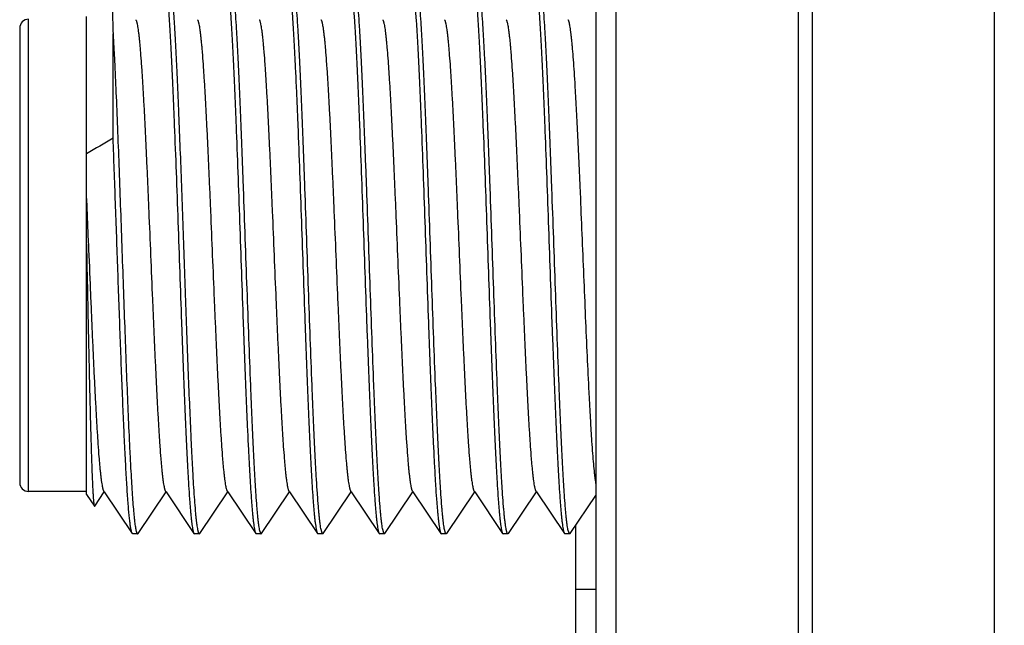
# Model space of a CAD drawing. Header units: inches. Extents: x 0.2 to 16.8, y 0.2 to 10.8.
# Tile 41 of 55: x 9.691 to 10.133, y 6.57 to 6.842. Entities that reach past the tile are written whole.
import ezdxf

# ---------------------------------------------------------------- set-up
doc = ezdxf.new("R2010")
doc.units = ezdxf.units.IN
doc.header["$LTSCALE"] = 0.935
doc.header["$MEASUREMENT"] = 0
doc.layers.get('0').update_dxf_attribs({"linetype": 'CONTINUOUS'})
doc.layers.add('02___PRT_ALL_AXES', color=7, linetype='CONTINUOUS')
doc.layers.add('DIMENSIONS', color=7, linetype='CONTINUOUS')
doc.styles.get("Standard").update_dxf_attribs({"font": 'txt', "width": 0.8})
doc.dimstyles.new('DIMSTYLE_2', dxfattribs={"dimtxt": 0.125, "dimasz": 0.18, "dimexe": 0.18, "dimexo": 0.0625, "dimgap": 0.09, "dimtad": 0, "dimtih": 1, "dimtoh": 1, "dimdec": 3, "dimzin": 4, "dimdsep": 46, "dimtxsty": 'STANDARD', "dimblk": '_FILLED', "dimblk1": '_FILLED', "dimblk2": '_FILLED', "dimcen": 0.09, "dimadec": 0, "dimazin": 0, "dimtp": 0.001, "dimtm": 0.001, "dimtfac": 1, "dimtdec": 3, "dimtofl": 0, "dimtmove": 0, "dimatfit": 3, "dimldrblk": '_FILLED', "dimfxl": 1, "dimtolj": 1, "dimtzin": 4, "dimarcsym": 0})

# ---------------------------------------------------------------- blocks, each defined once
blk = doc.blocks.new('_FILLED')
at = {"color": 0, "linetype": 'BYBLOCK'}
blk.add_solid([(0, 0), (-1, 0.1736), (-1, -0.1736)], dxfattribs=at)
blk = doc.blocks.new('*D24')
at = {"layer": 'DIMENSIONS', "color": 2, "linetype": 'CONTINUOUS'}
for p, q in [((10.02936, 8.54381), (11.80206, 8.54381)), ((11.67706, 8.54381), (11.67706, 6.13531)), ((11.67706, 3.47681), (11.67706, 5.88531)), ((10.02936, 3.47681), (11.80206, 3.47681))]:
    blk.add_line(p, q, dxfattribs=at)
at = {"layer": 'DIMENSIONS', "color": 2, "linetype": 'CONTINUOUS', "xscale": 0.18, "yscale": 0.18, "zscale": 0.18}
for p, rotation in [((11.67706, 8.54381), 90), ((11.67706, 3.47681), 270)]:
    blk.add_blockref('_FILLED', p, dxfattribs=dict(at, rotation=rotation))
at = {"layer": 'DIMENSIONS', "color": 2, "linetype": 'CONTINUOUS', "insert": (11.67706, 6.07281), "char_height": 0.125, "width": 1.325, "attachment_point": 2, "line_spacing_factor": 0.9}
blk.add_mtext('5.067{\\Ftxt.shx;\\W1.000000;\\H0.125000; }[128.7]', dxfattribs=at)

msp = doc.modelspace()

# ---------------------------------------------------------------- linework, layer by layer
at = {"color": 7, "linetype": 'CONTINUOUS'}
for p, q in [((9.94978, 8.01081), (9.94978, 4.01081)), ((9.72097, 6.62903), (9.72097, 6.8436)), ((9.69097, 6.83831), (9.69097, 6.63431)), ((9.73292, 6.78891), (9.73292, 6.83576)), ((9.72097, 6.7618), (9.7218, 6.74204)), ((9.7218, 6.74204), (9.72183, 6.7414)), ((9.7678, 6.65596), (9.76783, 6.65531)), ((9.72097, 6.63031), (9.69497, 6.63031)), ((9.72097, 6.62903), (9.72454, 6.62373)), ((9.72467, 6.62373), (9.72897, 6.63011)), ((9.7287, 6.63051), (9.72897, 6.63011)), ((9.72897, 6.63011), (9.74154, 6.61148)), ((9.74414, 6.61148), (9.75671, 6.63011)), ((9.75644, 6.63051), (9.75671, 6.63011)), ((9.75671, 6.63011), (9.76927, 6.61148)), ((9.77188, 6.61148), (9.78444, 6.63011)), ((9.78417, 6.63051), (9.78444, 6.63011)), ((9.78444, 6.63011), (9.79701, 6.61148)), ((9.79961, 6.61148), (9.81218, 6.63011)), ((9.8119, 6.63051), (9.81218, 6.63011)), ((9.81218, 6.63011), (9.82474, 6.61148)), ((9.82735, 6.61148), (9.83991, 6.63011)), ((9.83964, 6.63051), (9.83991, 6.63011)), ((9.83991, 6.63011), (9.85248, 6.61148)), ((9.85508, 6.61148), (9.86765, 6.63011)), ((9.86737, 6.63051), (9.86765, 6.63011)), ((9.86765, 6.63011), (9.88021, 6.61148)), ((9.88282, 6.61148), (9.89538, 6.63011)), ((9.89511, 6.63051), (9.89538, 6.63011)), ((9.89538, 6.63011), (9.90794, 6.61148)), ((9.91055, 6.61148), (9.92311, 6.63011)), ((9.92284, 6.63051), (9.92311, 6.63011)), ((9.92311, 6.63011), (9.93568, 6.61148)), ((9.93828, 6.61148), (9.94978, 6.62852)), ((9.72454, 6.62373), (9.72467, 6.62373)), ((9.77088, 6.61321), (9.77134, 6.61161)), ((9.79861, 6.61321), (9.79908, 6.61161)), ((9.82681, 6.61161), (9.82635, 6.61321)), ((9.85455, 6.61161), (9.85408, 6.61321)), ((9.88228, 6.61161), (9.88181, 6.61321)), ((9.91002, 6.61161), (9.90955, 6.61321)), ((9.93775, 6.61161), (9.93728, 6.61321)), ((9.74177, 6.61131), (9.74154, 6.61148)), ((9.74391, 6.61131), (9.74177, 6.61131)), ((9.74391, 6.61131), (9.74414, 6.61148)), ((9.76927, 6.61148), (9.7695, 6.61131)), ((9.77165, 6.61131), (9.7695, 6.61131)), ((9.77134, 6.61161), (9.77162, 6.61131)), ((9.77165, 6.61131), (9.77188, 6.61148)), ((9.79701, 6.61148), (9.79724, 6.61131)), ((9.79938, 6.61131), (9.79724, 6.61131)), ((9.79908, 6.61161), (9.79935, 6.61131)), ((9.79938, 6.61131), (9.79961, 6.61148)), ((9.82474, 6.61148), (9.82497, 6.61131)), ((9.82712, 6.61131), (9.82497, 6.61131)), ((9.82712, 6.61131), (9.82681, 6.61161)), ((9.82712, 6.61131), (9.82735, 6.61148)), ((9.85248, 6.61148), (9.85271, 6.61131)), ((9.85485, 6.61131), (9.85271, 6.61131)), ((9.85485, 6.61131), (9.85455, 6.61161)), ((9.85485, 6.61131), (9.85508, 6.61148)), ((9.88021, 6.61148), (9.88044, 6.61131)), ((9.88258, 6.61131), (9.88044, 6.61131)), ((9.88258, 6.61131), (9.88228, 6.61161)), ((9.88282, 6.61148), (9.88258, 6.61131)), ((9.90794, 6.61148), (9.90818, 6.61131)), ((9.91032, 6.61131), (9.90818, 6.61131)), ((9.91032, 6.61131), (9.91002, 6.61161)), ((9.91055, 6.61148), (9.91032, 6.61131)), ((9.93568, 6.61148), (9.93591, 6.61131)), ((9.93805, 6.61131), (9.93591, 6.61131)), ((9.93805, 6.61131), (9.93775, 6.61161)), ((9.93805, 6.61131), (9.93828, 6.61148))]:
    msp.add_line(p, q, dxfattribs=at)
at = {"color": 9, "linetype": 'CONTINUOUS'}
for p, q in [((9.95873, 8.01081), (9.95873, 4.01081)), ((10.04064, 8.01081), (10.04064, 4.01081)), ((10.04691, 8.01081), (10.04691, 4.01081)), ((10.12882, 8.01081), (10.12882, 4.01081)), ((9.69497, 6.63031), (9.69497, 6.84231))]:
    msp.add_line(p, q, dxfattribs=at)
at = {"color": 7, "linetype": 'CONTINUOUS'}
for centre, radius, start, end in [((9.69497, 6.83831), 0.004, 90, 180), ((10.54023, 5.40397), 1.60306, 120.23863, 120.73428), ((9.69497, 6.63431), 0.004, 180, 270), ((9.77165, 6.61147), 0.000158, 260.1205, 269.9534), ((9.79938, 6.61147), 0.000158, 260.1205, 269.9534)]:
    msp.add_arc(centre, radius, start, end, dxfattribs=at)
for points, knots in [([(9.75801, 6.86114), (9.75804, 6.8611), (9.7581, 6.861), (9.75817, 6.86083), (9.75825, 6.86062), (9.75835, 6.86027), (9.75849, 6.85974), (9.75864, 6.85899), (9.75879, 6.8581), (9.75894, 6.85706), (9.75909, 6.85587), (9.75924, 6.85454), (9.75939, 6.85307), (9.75961, 6.85083), (9.75987, 6.84769), (9.76017, 6.84353), (9.76047, 6.83885), (9.76078, 6.83368), (9.76108, 6.82804), (9.76139, 6.82197), (9.76169, 6.81548), (9.76199, 6.80861), (9.76241, 6.79879), (9.76292, 6.78583), (9.76353, 6.76963), (9.76413, 6.75279), (9.76474, 6.73563), (9.76534, 6.71849), (9.76595, 6.70169), (9.76655, 6.68555), (9.76716, 6.67038), (9.76758, 6.66063), (9.7678, 6.65596)], [0, 0, 0, 0, 0.000743, 0.001649, 0.002722, 0.003967, 0.006978, 0.010693, 0.015113, 0.020234, 0.026053, 0.032564, 0.039763, 0.04764, 0.065392, 0.085737, 0.108585, 0.133823, 0.161334, 0.190986, 0.222636, 0.256137, 0.291324, 0.366085, 0.445487, 0.528014, 0.612086, 0.696094, 0.77843, 0.85752, 0.93185, 1, 1, 1, 1]), ([(9.78575, 6.86114), (9.78578, 6.86108), (9.78586, 6.86094), (9.78596, 6.86069), (9.78606, 6.86038), (9.78616, 6.86001), (9.78625, 6.85957), (9.7864, 6.85886), (9.78657, 6.85781), (9.78677, 6.85636), (9.78697, 6.85466), (9.78717, 6.85272), (9.78736, 6.85053), (9.78756, 6.84811), (9.78784, 6.84443), (9.78819, 6.83927), (9.78858, 6.83245), (9.78898, 6.82484), (9.78938, 6.81649), (9.78978, 6.80747), (9.79018, 6.79787), (9.79058, 6.78775), (9.79098, 6.77721), (9.79152, 6.76256), (9.79218, 6.74385), (9.79298, 6.72138), (9.79377, 6.69939), (9.79444, 6.68171), (9.79498, 6.66836), (9.79538, 6.65914), (9.79578, 6.65055), (9.79618, 6.64268), (9.79658, 6.63558), (9.79697, 6.62932), (9.79732, 6.62465), (9.7976, 6.62137), (9.7978, 6.61926), (9.79799, 6.6174), (9.79819, 6.61578), (9.79839, 6.61441), (9.79854, 6.61358), (9.79861, 6.61321)], [0, 0, 0, 0, 0.000836, 0.001906, 0.003221, 0.004783, 0.006597, 0.008662, 0.013549, 0.019438, 0.026321, 0.034187, 0.043022, 0.052806, 0.063521, 0.087658, 0.115232, 0.14602, 0.179765, 0.216192, 0.254996, 0.295861, 0.338444, 0.382396, 0.472939, 0.564498, 0.654046, 0.738623, 0.778166, 0.815437, 0.850128, 0.881952, 0.910646, 0.935977, 0.957734, 0.967217, 0.975745, 0.983299, 0.989865, 0.995435, 1, 1, 1, 1]), ([(9.82635, 6.61321), (9.82627, 6.61358), (9.82612, 6.61441), (9.82593, 6.61578), (9.82573, 6.6174), (9.82553, 6.61927), (9.82533, 6.62137), (9.82505, 6.62465), (9.82471, 6.62933), (9.82431, 6.63559), (9.82391, 6.64269), (9.82351, 6.65056), (9.82312, 6.65915), (9.82272, 6.66837), (9.82217, 6.68172), (9.8215, 6.6994), (9.82071, 6.72138), (9.81992, 6.74386), (9.81925, 6.76257), (9.81871, 6.77722), (9.81831, 6.78776), (9.81791, 6.79787), (9.81751, 6.80747), (9.81712, 6.81649), (9.81672, 6.82484), (9.81632, 6.83245), (9.81592, 6.83927), (9.81558, 6.84443), (9.8153, 6.84811), (9.8151, 6.85053), (9.8149, 6.85272), (9.8147, 6.85466), (9.8145, 6.85636), (9.8143, 6.85781), (9.81413, 6.85886), (9.81399, 6.85957), (9.81389, 6.86001), (9.81379, 6.86038), (9.81369, 6.86069), (9.81359, 6.86094), (9.81352, 6.86108), (9.81348, 6.86114)], [0, 0, 0, 0, 0.004567, 0.01014, 0.016709, 0.024265, 0.032795, 0.042281, 0.064041, 0.089375, 0.118071, 0.149897, 0.184589, 0.22186, 0.261403, 0.345979, 0.435526, 0.527085, 0.617626, 0.661575, 0.704156, 0.745018, 0.78382, 0.820244, 0.853987, 0.884773, 0.912345, 0.93648, 0.947194, 0.956979, 0.965814, 0.97368, 0.980562, 0.986452, 0.991338, 0.993403, 0.995217, 0.996779, 0.998094, 0.999164, 1, 1, 1, 1]), ([(9.85408, 6.61321), (9.854, 6.61358), (9.85386, 6.61441), (9.85366, 6.61578), (9.85346, 6.6174), (9.85326, 6.61926), (9.85306, 6.62137), (9.85279, 6.62465), (9.85244, 6.62932), (9.85205, 6.63558), (9.85165, 6.64268), (9.85125, 6.65055), (9.85085, 6.65914), (9.85045, 6.66836), (9.84991, 6.68171), (9.84923, 6.69939), (9.84844, 6.72138), (9.84765, 6.74385), (9.84699, 6.76256), (9.84645, 6.77721), (9.84605, 6.78775), (9.84565, 6.79787), (9.84525, 6.80747), (9.84485, 6.81649), (9.84445, 6.82484), (9.84405, 6.83245), (9.84365, 6.83927), (9.84331, 6.84443), (9.84303, 6.84811), (9.84283, 6.85053), (9.84263, 6.85272), (9.84243, 6.85466), (9.84224, 6.85636), (9.84204, 6.85781), (9.84187, 6.85886), (9.84172, 6.85957), (9.84162, 6.86001), (9.84152, 6.86038), (9.84143, 6.86069), (9.84133, 6.86094), (9.84125, 6.86108), (9.84121, 6.86114)], [0, 0, 0, 0, 0.004565, 0.010135, 0.016701, 0.024255, 0.032783, 0.042266, 0.064023, 0.089354, 0.118048, 0.149872, 0.184563, 0.221834, 0.261377, 0.345954, 0.435502, 0.527061, 0.617604, 0.661556, 0.704139, 0.745004, 0.783808, 0.820235, 0.85398, 0.884768, 0.912342, 0.936479, 0.947194, 0.956978, 0.965813, 0.973679, 0.980562, 0.986451, 0.991338, 0.993403, 0.995217, 0.996779, 0.998094, 0.999164, 1, 1, 1, 1]), ([(9.88181, 6.61321), (9.88174, 6.61358), (9.88159, 6.61441), (9.8814, 6.61578), (9.8812, 6.6174), (9.881, 6.61926), (9.8808, 6.62137), (9.88052, 6.62465), (9.88018, 6.62932), (9.87978, 6.63558), (9.87938, 6.64268), (9.87898, 6.65055), (9.87859, 6.65914), (9.87819, 6.66836), (9.87764, 6.68171), (9.87697, 6.69939), (9.87618, 6.72138), (9.87539, 6.74385), (9.87472, 6.76256), (9.87418, 6.77721), (9.87378, 6.78775), (9.87338, 6.79787), (9.87298, 6.80747), (9.87258, 6.81649), (9.87218, 6.82484), (9.87179, 6.83245), (9.87139, 6.83927), (9.87105, 6.84443), (9.87077, 6.84811), (9.87057, 6.85053), (9.87037, 6.85272), (9.87017, 6.85466), (9.86997, 6.85636), (9.86977, 6.85781), (9.8696, 6.85886), (9.86946, 6.85957), (9.86936, 6.86001), (9.86926, 6.86038), (9.86916, 6.86069), (9.86906, 6.86094), (9.86899, 6.86108), (9.86895, 6.86114)], [0, 0, 0, 0, 0.004565, 0.010135, 0.016701, 0.024255, 0.032783, 0.042266, 0.064023, 0.089354, 0.118048, 0.149872, 0.184563, 0.221834, 0.261377, 0.345954, 0.435502, 0.527061, 0.617604, 0.661556, 0.704139, 0.745004, 0.783808, 0.820235, 0.85398, 0.884768, 0.912342, 0.936479, 0.947194, 0.956978, 0.965813, 0.973679, 0.980562, 0.986451, 0.991338, 0.993403, 0.995217, 0.996779, 0.998094, 0.999164, 1, 1, 1, 1]), ([(9.90955, 6.61321), (9.90947, 6.61358), (9.90933, 6.61441), (9.90913, 6.61578), (9.90893, 6.6174), (9.90873, 6.61926), (9.90853, 6.62137), (9.90825, 6.62465), (9.90791, 6.62932), (9.90751, 6.63558), (9.90712, 6.64268), (9.90672, 6.65055), (9.90632, 6.65914), (9.90592, 6.66836), (9.90537, 6.68171), (9.9047, 6.69939), (9.90391, 6.72138), (9.90312, 6.74385), (9.90246, 6.76256), (9.90192, 6.77721), (9.90152, 6.78775), (9.90112, 6.79787), (9.90072, 6.80747), (9.90032, 6.81649), (9.89992, 6.82484), (9.89952, 6.83245), (9.89912, 6.83927), (9.89878, 6.84443), (9.8985, 6.84811), (9.8983, 6.85053), (9.8981, 6.85272), (9.8979, 6.85466), (9.8977, 6.85636), (9.89751, 6.85781), (9.89733, 6.85886), (9.89719, 6.85957), (9.89709, 6.86001), (9.89699, 6.86038), (9.89689, 6.86069), (9.8968, 6.86094), (9.89672, 6.86108), (9.89668, 6.86114)], [0, 0, 0, 0, 0.004565, 0.010135, 0.016701, 0.024255, 0.032783, 0.042266, 0.064023, 0.089354, 0.118048, 0.149872, 0.184563, 0.221834, 0.261377, 0.345954, 0.435502, 0.527061, 0.617604, 0.661556, 0.704139, 0.745004, 0.783808, 0.820235, 0.85398, 0.884768, 0.912342, 0.936479, 0.947194, 0.956978, 0.965813, 0.973679, 0.980562, 0.986451, 0.991338, 0.993403, 0.995217, 0.996779, 0.998094, 0.999164, 1, 1, 1, 1]), ([(9.93728, 6.61321), (9.93721, 6.61358), (9.93706, 6.61441), (9.93687, 6.61577), (9.93667, 6.61739), (9.93647, 6.61926), (9.93627, 6.62136), (9.93599, 6.62464), (9.93565, 6.62932), (9.93525, 6.63558), (9.93485, 6.64267), (9.93445, 6.65055), (9.93405, 6.65913), (9.93365, 6.66835), (9.93311, 6.68171), (9.93244, 6.69938), (9.93165, 6.72137), (9.93086, 6.74385), (9.93019, 6.76255), (9.92965, 6.77721), (9.92925, 6.78775), (9.92885, 6.79786), (9.92845, 6.80747), (9.92805, 6.81648), (9.92765, 6.82483), (9.92726, 6.83245), (9.92686, 6.83927), (9.92652, 6.84443), (9.92624, 6.84811), (9.92604, 6.85053), (9.92584, 6.85272), (9.92564, 6.85466), (9.92544, 6.85636), (9.92524, 6.85781), (9.92507, 6.85886), (9.92493, 6.85957), (9.92483, 6.86001), (9.92473, 6.86038), (9.92463, 6.86069), (9.92453, 6.86094), (9.92446, 6.86108), (9.92442, 6.86114)], [0, 0, 0, 0, 0.004563, 0.010131, 0.016696, 0.024248, 0.032775, 0.042257, 0.064012, 0.08934, 0.118031, 0.149854, 0.184543, 0.221813, 0.261354, 0.34593, 0.435478, 0.527041, 0.617588, 0.661541, 0.704126, 0.744991, 0.783798, 0.820227, 0.853973, 0.884761, 0.912336, 0.936474, 0.947189, 0.956975, 0.96581, 0.973677, 0.980561, 0.98645, 0.991337, 0.993403, 0.995216, 0.996779, 0.998094, 0.999164, 1, 1, 1, 1]), ([(9.7316, 6.85918), (9.73162, 6.85916), (9.73165, 6.85909), (9.73169, 6.85896), (9.73173, 6.85879), (9.73177, 6.85857), (9.73181, 6.85831), (9.73187, 6.85789), (9.73194, 6.85724), (9.73202, 6.85634), (9.7321, 6.85527), (9.73218, 6.85403), (9.73227, 6.85263), (9.73235, 6.85106), (9.73243, 6.84933), (9.73251, 6.84744), (9.73263, 6.84461), (9.73276, 6.8407), (9.73287, 6.83747), (9.73292, 6.83576)], [0, 0, 0, 0, 0.00397, 0.009661, 0.017135, 0.02642, 0.037526, 0.050453, 0.081757, 0.120301, 0.166035, 0.218907, 0.278844, 0.345753, 0.41954, 0.500112, 0.587369, 0.781311, 1, 1, 1, 1]), ([(9.75641, 6.85941), (9.75648, 6.85904), (9.75663, 6.85822), (9.75683, 6.85685), (9.75702, 6.85523), (9.75722, 6.85336), (9.75742, 6.85126), (9.7577, 6.84798), (9.75805, 6.8433), (9.75844, 6.83704), (9.75884, 6.82994), (9.75924, 6.82207), (9.75964, 6.81349), (9.76004, 6.80426), (9.76058, 6.79091), (9.76126, 6.77323), (9.76205, 6.75125), (9.76284, 6.72877), (9.7635, 6.71006), (9.76404, 6.69541), (9.76444, 6.68487), (9.76484, 6.67475), (9.76524, 6.66515), (9.76564, 6.65614), (9.76604, 6.64779), (9.76644, 6.64017), (9.76683, 6.63335), (9.76718, 6.62819), (9.76745, 6.62451), (9.76765, 6.62209), (9.76785, 6.61991), (9.76805, 6.61796), (9.76825, 6.61627), (9.76845, 6.61482), (9.76862, 6.61377), (9.76876, 6.61306), (9.76886, 6.61262), (9.76896, 6.61224), (9.76906, 6.61193), (9.76916, 6.61168), (9.76923, 6.61154), (9.76927, 6.61148)], [0, 0, 0, 0, 0.004565, 0.010135, 0.016702, 0.024256, 0.032784, 0.042267, 0.064025, 0.089356, 0.118051, 0.149877, 0.184568, 0.22184, 0.261384, 0.345963, 0.435512, 0.527072, 0.617616, 0.661569, 0.704152, 0.745017, 0.783821, 0.820248, 0.853992, 0.884779, 0.912352, 0.936488, 0.947202, 0.956986, 0.96582, 0.973685, 0.980567, 0.986455, 0.991341, 0.993406, 0.995219, 0.996781, 0.998095, 0.999165, 1, 1, 1, 1]), ([(9.78414, 6.85941), (9.78422, 6.85904), (9.78436, 6.85822), (9.78456, 6.85685), (9.78476, 6.85523), (9.78496, 6.85336), (9.78516, 6.85126), (9.78544, 6.84798), (9.78578, 6.8433), (9.78618, 6.83704), (9.78657, 6.82994), (9.78697, 6.82207), (9.78737, 6.81349), (9.78777, 6.80426), (9.78832, 6.79091), (9.78899, 6.77323), (9.78978, 6.75125), (9.79057, 6.72877), (9.79124, 6.71006), (9.79177, 6.69541), (9.79218, 6.68487), (9.79257, 6.67475), (9.79297, 6.66515), (9.79337, 6.65614), (9.79377, 6.64779), (9.79417, 6.64017), (9.79457, 6.63335), (9.79491, 6.62819), (9.79519, 6.62451), (9.79539, 6.62209), (9.79559, 6.61991), (9.79579, 6.61796), (9.79599, 6.61627), (9.79618, 6.61482), (9.79636, 6.61377), (9.7965, 6.61306), (9.7966, 6.61262), (9.7967, 6.61224), (9.7968, 6.61193), (9.79689, 6.61168), (9.79697, 6.61154), (9.79701, 6.61148)], [0, 0, 0, 0, 0.004565, 0.010135, 0.016702, 0.024256, 0.032784, 0.042267, 0.064025, 0.089356, 0.118051, 0.149877, 0.184568, 0.22184, 0.261384, 0.345963, 0.435512, 0.527072, 0.617616, 0.661569, 0.704152, 0.745017, 0.783821, 0.820248, 0.853992, 0.884779, 0.912352, 0.936488, 0.947202, 0.956986, 0.96582, 0.973685, 0.980567, 0.986455, 0.991341, 0.993406, 0.995219, 0.996781, 0.998095, 0.999165, 1, 1, 1, 1]), ([(9.81188, 6.85941), (9.81195, 6.85904), (9.8121, 6.85822), (9.81229, 6.85685), (9.81249, 6.85523), (9.81269, 6.85336), (9.81289, 6.85126), (9.81317, 6.84798), (9.81351, 6.8433), (9.81391, 6.83704), (9.81431, 6.82994), (9.81471, 6.82207), (9.81511, 6.81349), (9.81551, 6.80426), (9.81605, 6.79091), (9.81672, 6.77323), (9.81751, 6.75125), (9.81831, 6.72877), (9.81897, 6.71006), (9.81951, 6.69541), (9.81991, 6.68487), (9.82031, 6.67475), (9.82071, 6.66515), (9.82111, 6.65614), (9.82151, 6.64779), (9.82191, 6.64017), (9.8223, 6.63335), (9.82265, 6.62819), (9.82292, 6.62451), (9.82312, 6.62209), (9.82332, 6.61991), (9.82352, 6.61796), (9.82372, 6.61627), (9.82392, 6.61482), (9.82409, 6.61377), (9.82423, 6.61306), (9.82433, 6.61262), (9.82443, 6.61224), (9.82453, 6.61193), (9.82463, 6.61168), (9.8247, 6.61154), (9.82474, 6.61148)], [0, 0, 0, 0, 0.004565, 0.010135, 0.016702, 0.024256, 0.032784, 0.042267, 0.064025, 0.089356, 0.118051, 0.149877, 0.184568, 0.22184, 0.261384, 0.345963, 0.435512, 0.527072, 0.617616, 0.661569, 0.704152, 0.745017, 0.783821, 0.820248, 0.853992, 0.884779, 0.912352, 0.936488, 0.947202, 0.956986, 0.96582, 0.973685, 0.980567, 0.986455, 0.991341, 0.993406, 0.995219, 0.996781, 0.998095, 0.999165, 1, 1, 1, 1]), ([(9.83961, 6.85941), (9.83969, 6.85904), (9.83983, 6.85822), (9.84003, 6.85685), (9.84023, 6.85523), (9.84043, 6.85336), (9.84063, 6.85126), (9.84091, 6.84798), (9.84125, 6.8433), (9.84165, 6.83704), (9.84204, 6.82994), (9.84244, 6.82207), (9.84284, 6.81349), (9.84324, 6.80426), (9.84379, 6.79091), (9.84446, 6.77323), (9.84525, 6.75125), (9.84604, 6.72877), (9.8467, 6.71006), (9.84724, 6.69541), (9.84764, 6.68487), (9.84804, 6.67475), (9.84844, 6.66515), (9.84884, 6.65614), (9.84924, 6.64779), (9.84964, 6.64017), (9.85004, 6.63335), (9.85038, 6.62819), (9.85066, 6.62451), (9.85086, 6.62209), (9.85106, 6.61991), (9.85126, 6.61796), (9.85145, 6.61627), (9.85165, 6.61482), (9.85183, 6.61377), (9.85197, 6.61306), (9.85207, 6.61262), (9.85217, 6.61224), (9.85226, 6.61193), (9.85236, 6.61168), (9.85244, 6.61154), (9.85248, 6.61148)], [0, 0, 0, 0, 0.004565, 0.010135, 0.016702, 0.024256, 0.032784, 0.042267, 0.064025, 0.089356, 0.118051, 0.149877, 0.184568, 0.22184, 0.261384, 0.345963, 0.435512, 0.527072, 0.617616, 0.661569, 0.704152, 0.745017, 0.783821, 0.820248, 0.853992, 0.884779, 0.912352, 0.936488, 0.947202, 0.956986, 0.96582, 0.973685, 0.980567, 0.986455, 0.991341, 0.993406, 0.995219, 0.996781, 0.998095, 0.999165, 1, 1, 1, 1]), ([(9.86734, 6.85941), (9.86742, 6.85904), (9.86756, 6.85822), (9.86776, 6.85685), (9.86796, 6.85523), (9.86816, 6.85336), (9.86836, 6.85126), (9.86864, 6.84798), (9.86898, 6.8433), (9.86938, 6.83704), (9.86978, 6.82994), (9.87018, 6.82207), (9.87058, 6.81349), (9.87098, 6.80426), (9.87152, 6.79091), (9.87219, 6.77323), (9.87298, 6.75125), (9.87377, 6.72877), (9.87444, 6.71006), (9.87498, 6.69541), (9.87538, 6.68487), (9.87578, 6.67475), (9.87618, 6.66515), (9.87658, 6.65614), (9.87698, 6.64779), (9.87737, 6.64017), (9.87777, 6.63335), (9.87811, 6.62819), (9.87839, 6.62451), (9.87859, 6.62209), (9.87879, 6.61991), (9.87899, 6.61796), (9.87919, 6.61627), (9.87939, 6.61482), (9.87956, 6.61377), (9.8797, 6.61306), (9.8798, 6.61262), (9.8799, 6.61224), (9.88, 6.61193), (9.8801, 6.61168), (9.88017, 6.61154), (9.88021, 6.61148)], [0, 0, 0, 0, 0.004565, 0.010135, 0.016702, 0.024256, 0.032784, 0.042267, 0.064025, 0.089356, 0.118051, 0.149877, 0.184568, 0.22184, 0.261384, 0.345963, 0.435512, 0.527072, 0.617616, 0.661569, 0.704152, 0.745017, 0.783821, 0.820248, 0.853992, 0.884779, 0.912352, 0.936488, 0.947202, 0.956986, 0.96582, 0.973685, 0.980567, 0.986455, 0.991341, 0.993406, 0.995219, 0.996781, 0.998095, 0.999165, 1, 1, 1, 1]), ([(9.89508, 6.85941), (9.89515, 6.85904), (9.8953, 6.85822), (9.8955, 6.85685), (9.8957, 6.85523), (9.8959, 6.85336), (9.89609, 6.85126), (9.89637, 6.84798), (9.89672, 6.8433), (9.89711, 6.83704), (9.89751, 6.82994), (9.89791, 6.82207), (9.89831, 6.81349), (9.89871, 6.80426), (9.89926, 6.79091), (9.89993, 6.77323), (9.90072, 6.75125), (9.90151, 6.72877), (9.90217, 6.71006), (9.90271, 6.69541), (9.90311, 6.68487), (9.90351, 6.67475), (9.90391, 6.66515), (9.90431, 6.65614), (9.90471, 6.64779), (9.90511, 6.64017), (9.90551, 6.63335), (9.90585, 6.62819), (9.90613, 6.62451), (9.90633, 6.62209), (9.90653, 6.61991), (9.90673, 6.61796), (9.90692, 6.61627), (9.90712, 6.61482), (9.90729, 6.61377), (9.90744, 6.61306), (9.90753, 6.61262), (9.90763, 6.61224), (9.90773, 6.61193), (9.90783, 6.61168), (9.90791, 6.61154), (9.90794, 6.61148)], [0, 0, 0, 0, 0.004565, 0.010135, 0.016702, 0.024256, 0.032784, 0.042267, 0.064025, 0.089356, 0.118051, 0.149877, 0.184568, 0.22184, 0.261384, 0.345963, 0.435512, 0.527072, 0.617616, 0.661569, 0.704152, 0.745017, 0.783821, 0.820248, 0.853992, 0.884779, 0.912352, 0.936488, 0.947202, 0.956986, 0.96582, 0.973685, 0.980567, 0.986455, 0.991341, 0.993406, 0.995219, 0.996781, 0.998095, 0.999165, 1, 1, 1, 1]), ([(9.92281, 6.85941), (9.92289, 6.85904), (9.92303, 6.85822), (9.92323, 6.85685), (9.92343, 6.85523), (9.92363, 6.85336), (9.92383, 6.85126), (9.92411, 6.84798), (9.92445, 6.8433), (9.92485, 6.83704), (9.92525, 6.82994), (9.92565, 6.82207), (9.92605, 6.81349), (9.92644, 6.80426), (9.92699, 6.79091), (9.92766, 6.77323), (9.92845, 6.75125), (9.92924, 6.72877), (9.92991, 6.71006), (9.93045, 6.69541), (9.93085, 6.68487), (9.93125, 6.67475), (9.93165, 6.66515), (9.93205, 6.65614), (9.93245, 6.64779), (9.93284, 6.64017), (9.93324, 6.63335), (9.93358, 6.62819), (9.93386, 6.62451), (9.93406, 6.62209), (9.93426, 6.61991), (9.93446, 6.61796), (9.93466, 6.61627), (9.93486, 6.61482), (9.93503, 6.61377), (9.93517, 6.61306), (9.93527, 6.61262), (9.93537, 6.61224), (9.93547, 6.61193), (9.93557, 6.61168), (9.93564, 6.61154), (9.93568, 6.61148)], [0, 0, 0, 0, 0.004565, 0.010135, 0.016702, 0.024256, 0.032784, 0.042267, 0.064025, 0.089356, 0.118051, 0.149877, 0.184568, 0.22184, 0.261384, 0.345963, 0.435512, 0.527072, 0.617616, 0.661569, 0.704152, 0.745017, 0.783821, 0.820248, 0.853992, 0.884779, 0.912352, 0.936488, 0.947202, 0.956986, 0.96582, 0.973685, 0.980567, 0.986455, 0.991341, 0.993406, 0.995219, 0.996781, 0.998095, 0.999165, 1, 1, 1, 1]), ([(9.74311, 6.84211), (9.74315, 6.84205), (9.74323, 6.84191), (9.74333, 6.84167), (9.74343, 6.84137), (9.74354, 6.84101), (9.74364, 6.84059), (9.74379, 6.83992), (9.74396, 6.83893), (9.74417, 6.83758), (9.74438, 6.836), (9.74458, 6.83421), (9.74479, 6.83219), (9.745, 6.82996), (9.74528, 6.82658), (9.74564, 6.82186), (9.74605, 6.81563), (9.74646, 6.8087), (9.74688, 6.80113), (9.74729, 6.79298), (9.7477, 6.78432), (9.74812, 6.77524), (9.74853, 6.76582), (9.74909, 6.7528), (9.74978, 6.73631), (9.75046, 6.71982), (9.75102, 6.7068), (9.75143, 6.69738), (9.75185, 6.6883), (9.75226, 6.67964), (9.75267, 6.6715), (9.75309, 6.66392), (9.7535, 6.65699), (9.75391, 6.65077), (9.75427, 6.64605), (9.75455, 6.64266), (9.75476, 6.64043), (9.75497, 6.63842), (9.75517, 6.63662), (9.75538, 6.63504), (9.75558, 6.63369), (9.75576, 6.63271), (9.75591, 6.63204), (9.75601, 6.63162), (9.75611, 6.63126), (9.75622, 6.63096), (9.75632, 6.63071), (9.7564, 6.63057), (9.75644, 6.63051)], [0, 0, 0, 0, 0.000995, 0.002237, 0.003737, 0.005501, 0.007529, 0.009824, 0.015211, 0.021657, 0.029156, 0.037693, 0.047249, 0.057805, 0.069339, 0.095242, 0.124726, 0.157538, 0.193384, 0.23195, 0.272892, 0.315851, 0.360441, 0.406271, 0.500011, 0.593751, 0.63958, 0.68417, 0.727127, 0.768069, 0.806634, 0.842478, 0.875289, 0.904771, 0.930672, 0.942205, 0.95276, 0.962316, 0.970851, 0.978348, 0.984794, 0.99018, 0.992474, 0.994502, 0.996264, 0.997763, 0.999006, 1, 1, 1, 1]), ([(9.77085, 6.84211), (9.77089, 6.84205), (9.77096, 6.84191), (9.77107, 6.84167), (9.77117, 6.84137), (9.77127, 6.84101), (9.77137, 6.84059), (9.77152, 6.83992), (9.7717, 6.83893), (9.7719, 6.83758), (9.77211, 6.836), (9.77232, 6.83421), (9.77252, 6.83219), (9.77273, 6.82996), (9.77302, 6.82658), (9.77337, 6.82186), (9.77378, 6.81563), (9.7742, 6.8087), (9.77461, 6.80113), (9.77502, 6.79298), (9.77544, 6.78432), (9.77585, 6.77524), (9.77627, 6.76582), (9.77682, 6.7528), (9.77751, 6.73631), (9.7782, 6.71982), (9.77875, 6.7068), (9.77917, 6.69738), (9.77958, 6.6883), (9.78, 6.67964), (9.78041, 6.6715), (9.78082, 6.66392), (9.78123, 6.65699), (9.78165, 6.65077), (9.782, 6.64605), (9.78229, 6.64266), (9.78249, 6.64043), (9.7827, 6.63842), (9.78291, 6.63662), (9.78311, 6.63504), (9.78332, 6.63369), (9.7835, 6.63271), (9.78364, 6.63204), (9.78375, 6.63162), (9.78385, 6.63126), (9.78395, 6.63096), (9.78405, 6.63071), (9.78413, 6.63057), (9.78417, 6.63051)], [0, 0, 0, 0, 0.000995, 0.002238, 0.003739, 0.005503, 0.007531, 0.009825, 0.015211, 0.021658, 0.029158, 0.037694, 0.047249, 0.057805, 0.069341, 0.095241, 0.124728, 0.157538, 0.193385, 0.23195, 0.272893, 0.315851, 0.360442, 0.406271, 0.500011, 0.593751, 0.639579, 0.68417, 0.727126, 0.768069, 0.806632, 0.842478, 0.875287, 0.904771, 0.93067, 0.942203, 0.95276, 0.962315, 0.970849, 0.978347, 0.984794, 0.99018, 0.992473, 0.9945, 0.996262, 0.997762, 0.999005, 1, 1, 1, 1]), ([(9.79858, 6.84211), (9.79862, 6.84205), (9.7987, 6.84191), (9.7988, 6.84167), (9.7989, 6.84137), (9.79901, 6.84101), (9.79911, 6.84059), (9.79926, 6.83992), (9.79943, 6.83893), (9.79964, 6.83758), (9.79984, 6.836), (9.80005, 6.83421), (9.80026, 6.83219), (9.80047, 6.82996), (9.80075, 6.82658), (9.80111, 6.82186), (9.80152, 6.81563), (9.80193, 6.8087), (9.80235, 6.80113), (9.80276, 6.79298), (9.80317, 6.78432), (9.80359, 6.77524), (9.804, 6.76582), (9.80456, 6.7528), (9.80524, 6.73631), (9.80593, 6.71982), (9.80649, 6.7068), (9.8069, 6.69738), (9.80732, 6.6883), (9.80773, 6.67964), (9.80814, 6.6715), (9.80856, 6.66392), (9.80897, 6.65699), (9.80938, 6.65077), (9.80973, 6.64605), (9.81002, 6.64266), (9.81023, 6.64043), (9.81044, 6.63842), (9.81064, 6.63662), (9.81085, 6.63504), (9.81105, 6.63369), (9.81123, 6.63271), (9.81138, 6.63204), (9.81148, 6.63162), (9.81158, 6.63126), (9.81169, 6.63096), (9.81179, 6.63071), (9.81186, 6.63057), (9.8119, 6.63051)], [0, 0, 0, 0, 0.000996, 0.002239, 0.00374, 0.005503, 0.007531, 0.009824, 0.015211, 0.021659, 0.029158, 0.037693, 0.047249, 0.057807, 0.069341, 0.095241, 0.124728, 0.157538, 0.193385, 0.23195, 0.272893, 0.31585, 0.360442, 0.406271, 0.500011, 0.593751, 0.639579, 0.68417, 0.727126, 0.768069, 0.806632, 0.842478, 0.875287, 0.904771, 0.93067, 0.942204, 0.95276, 0.962314, 0.970849, 0.978348, 0.984794, 0.990178, 0.992472, 0.994499, 0.996262, 0.997763, 0.999006, 1, 1, 1, 1]), ([(9.82632, 6.84211), (9.82636, 6.84205), (9.82643, 6.84191), (9.82653, 6.84167), (9.82664, 6.84137), (9.82674, 6.84101), (9.82684, 6.84059), (9.82699, 6.83992), (9.82717, 6.83893), (9.82737, 6.83758), (9.82758, 6.836), (9.82779, 6.83421), (9.82799, 6.83219), (9.8282, 6.82996), (9.82849, 6.82658), (9.82884, 6.82186), (9.82925, 6.81563), (9.82967, 6.8087), (9.83008, 6.80113), (9.83049, 6.79298), (9.83091, 6.78432), (9.83132, 6.77524), (9.83174, 6.76582), (9.83229, 6.7528), (9.83298, 6.73631), (9.83367, 6.71982), (9.83422, 6.7068), (9.83464, 6.69738), (9.83505, 6.6883), (9.83546, 6.67964), (9.83588, 6.6715), (9.83629, 6.66392), (9.8367, 6.65699), (9.83712, 6.65077), (9.83747, 6.64605), (9.83776, 6.64266), (9.83796, 6.64043), (9.83817, 6.63842), (9.83838, 6.63662), (9.83858, 6.63504), (9.83879, 6.63369), (9.83897, 6.63271), (9.83911, 6.63204), (9.83922, 6.63162), (9.83932, 6.63126), (9.83942, 6.63096), (9.83952, 6.63071), (9.8396, 6.63057), (9.83964, 6.63051)], [0, 0, 0, 0, 0.000995, 0.002238, 0.003738, 0.005501, 0.007529, 0.009823, 0.015211, 0.021658, 0.029156, 0.037692, 0.047249, 0.057806, 0.069339, 0.095241, 0.124726, 0.157538, 0.193384, 0.23195, 0.272892, 0.31585, 0.360441, 0.406271, 0.500011, 0.593751, 0.63958, 0.68417, 0.727127, 0.768069, 0.806634, 0.842478, 0.875288, 0.904771, 0.930671, 0.942205, 0.95276, 0.962315, 0.970851, 0.978349, 0.984794, 0.990179, 0.992473, 0.994501, 0.996264, 0.997764, 0.999006, 1, 1, 1, 1]), ([(9.85405, 6.84211), (9.85409, 6.84205), (9.85417, 6.84191), (9.85427, 6.84167), (9.85437, 6.84137), (9.85447, 6.84101), (9.85458, 6.84059), (9.85472, 6.83992), (9.8549, 6.83893), (9.85511, 6.83758), (9.85531, 6.836), (9.85552, 6.83421), (9.85573, 6.83219), (9.85593, 6.82996), (9.85622, 6.82658), (9.85658, 6.82186), (9.85699, 6.81563), (9.8574, 6.8087), (9.85781, 6.80113), (9.85823, 6.79298), (9.85864, 6.78432), (9.85906, 6.77524), (9.85947, 6.76582), (9.86003, 6.7528), (9.86071, 6.73631), (9.8614, 6.71982), (9.86196, 6.7068), (9.86237, 6.69738), (9.86279, 6.6883), (9.8632, 6.67964), (9.86361, 6.6715), (9.86403, 6.66392), (9.86444, 6.65699), (9.86485, 6.65077), (9.8652, 6.64605), (9.86549, 6.64266), (9.8657, 6.64043), (9.8659, 6.63842), (9.86611, 6.63662), (9.86632, 6.63504), (9.86652, 6.63369), (9.8667, 6.63271), (9.86685, 6.63204), (9.86695, 6.63162), (9.86705, 6.63126), (9.86716, 6.63096), (9.86726, 6.63071), (9.86733, 6.63057), (9.86737, 6.63051)], [0, 0, 0, 0, 0.000995, 0.002237, 0.003737, 0.005501, 0.007529, 0.009824, 0.015211, 0.021657, 0.029156, 0.037693, 0.047249, 0.057805, 0.069339, 0.095242, 0.124726, 0.157538, 0.193384, 0.23195, 0.272892, 0.315851, 0.360441, 0.406271, 0.500011, 0.593751, 0.63958, 0.68417, 0.727128, 0.768069, 0.806634, 0.842478, 0.875289, 0.904771, 0.930672, 0.942205, 0.95276, 0.962316, 0.970851, 0.978348, 0.984794, 0.99018, 0.992474, 0.994502, 0.996264, 0.997764, 0.999006, 1, 1, 1, 1]), ([(9.88179, 6.84211), (9.88182, 6.84205), (9.8819, 6.84191), (9.882, 6.84167), (9.88211, 6.84137), (9.88221, 6.84101), (9.88231, 6.84059), (9.88246, 6.83992), (9.88264, 6.83893), (9.88284, 6.83758), (9.88305, 6.836), (9.88325, 6.83421), (9.88346, 6.83219), (9.88367, 6.82996), (9.88396, 6.82658), (9.88431, 6.82186), (9.88472, 6.81563), (9.88514, 6.8087), (9.88555, 6.80113), (9.88596, 6.79298), (9.88638, 6.78432), (9.88679, 6.77524), (9.8872, 6.76582), (9.88776, 6.7528), (9.88845, 6.73631), (9.88913, 6.71982), (9.88969, 6.7068), (9.89011, 6.69738), (9.89052, 6.6883), (9.89093, 6.67964), (9.89135, 6.6715), (9.89176, 6.66392), (9.89217, 6.65699), (9.89258, 6.65077), (9.89294, 6.64605), (9.89323, 6.64266), (9.89343, 6.64043), (9.89364, 6.63842), (9.89385, 6.63662), (9.89405, 6.63504), (9.89426, 6.63369), (9.89444, 6.63271), (9.89458, 6.63204), (9.89468, 6.63162), (9.89479, 6.63126), (9.89489, 6.63096), (9.89499, 6.63071), (9.89507, 6.63057), (9.89511, 6.63051)], [0, 0, 0, 0, 0.000994, 0.002237, 0.003739, 0.005502, 0.007531, 0.009825, 0.015211, 0.021658, 0.029157, 0.037694, 0.047249, 0.057805, 0.06934, 0.095242, 0.124727, 0.157538, 0.193384, 0.23195, 0.272893, 0.315851, 0.360442, 0.406271, 0.500011, 0.593751, 0.63958, 0.68417, 0.727127, 0.768069, 0.806633, 0.842478, 0.875288, 0.904771, 0.930671, 0.942204, 0.95276, 0.962316, 0.97085, 0.978347, 0.984794, 0.99018, 0.992474, 0.994501, 0.996263, 0.997763, 0.999005, 1, 1, 1, 1]), ([(9.90952, 6.84211), (9.90956, 6.84205), (9.90964, 6.84191), (9.90974, 6.84167), (9.90984, 6.84137), (9.90994, 6.84101), (9.91005, 6.84059), (9.91019, 6.83992), (9.91037, 6.83893), (9.91058, 6.83758), (9.91078, 6.836), (9.91099, 6.83421), (9.9112, 6.83219), (9.9114, 6.82996), (9.91169, 6.82658), (9.91205, 6.82186), (9.91246, 6.81563), (9.91287, 6.8087), (9.91328, 6.80113), (9.9137, 6.79298), (9.91411, 6.78432), (9.91452, 6.77524), (9.91494, 6.76582), (9.9155, 6.7528), (9.91618, 6.73631), (9.91687, 6.71982), (9.91743, 6.7068), (9.91784, 6.69738), (9.91825, 6.6883), (9.91867, 6.67964), (9.91908, 6.6715), (9.91949, 6.66392), (9.91991, 6.65699), (9.92032, 6.65077), (9.92067, 6.64605), (9.92096, 6.64266), (9.92117, 6.64043), (9.92137, 6.63842), (9.92158, 6.63662), (9.92179, 6.63504), (9.92199, 6.63369), (9.92217, 6.63271), (9.92232, 6.63204), (9.92242, 6.63162), (9.92252, 6.63126), (9.92262, 6.63096), (9.92273, 6.63071), (9.9228, 6.63057), (9.92284, 6.63051)], [0, 0, 0, 0, 0.000995, 0.002239, 0.00374, 0.005504, 0.007532, 0.009825, 0.015211, 0.021659, 0.029158, 0.037694, 0.047249, 0.057806, 0.069342, 0.095241, 0.124728, 0.157538, 0.193385, 0.23195, 0.272894, 0.315851, 0.360442, 0.406271, 0.500011, 0.593751, 0.639579, 0.68417, 0.727126, 0.768069, 0.806632, 0.842478, 0.875287, 0.904772, 0.93067, 0.942203, 0.95276, 0.962315, 0.970849, 0.978347, 0.984794, 0.990179, 0.992472, 0.994499, 0.996262, 0.997762, 0.999005, 1, 1, 1, 1]), ([(9.93725, 6.84211), (9.93729, 6.84206), (9.93736, 6.84193), (9.93746, 6.8417), (9.93756, 6.84143), (9.93769, 6.84096), (9.93786, 6.84024), (9.93805, 6.83923), (9.93825, 6.83802), (9.93844, 6.83661), (9.93864, 6.835), (9.93883, 6.83319), (9.93902, 6.8312), (9.9393, 6.82817), (9.93963, 6.82394), (9.94002, 6.81836), (9.9404, 6.81213), (9.94079, 6.80531), (9.94118, 6.79795), (9.94157, 6.7901), (9.94196, 6.78183), (9.94235, 6.7732), (9.94288, 6.76118), (9.94352, 6.74578), (9.94429, 6.72721), (9.94506, 6.70892), (9.94583, 6.69149), (9.94649, 6.67775), (9.94702, 6.6676), (9.94741, 6.66075), (9.9478, 6.6545), (9.94819, 6.64889), (9.94857, 6.64397), (9.94891, 6.64032), (9.94918, 6.63777), (9.94937, 6.63614), (9.94957, 6.63471), (9.94971, 6.63383), (9.94978, 6.63342)], [0, 0, 0, 0, 0.000942, 0.002107, 0.003501, 0.005129, 0.009098, 0.014022, 0.019899, 0.026722, 0.034478, 0.043155, 0.05274, 0.063212, 0.086737, 0.113554, 0.143452, 0.1762, 0.211542, 0.249201, 0.288883, 0.330277, 0.373058, 0.461434, 0.551242, 0.639673, 0.723957, 0.801459, 0.836899, 0.869754, 0.899771, 0.926713, 0.950373, 0.97057, 0.97932, 0.987151, 0.994048, 1, 1, 1, 1]), ([(9.73292, 6.83576), (9.73303, 6.83381), (9.73326, 6.82974), (9.73371, 6.82096), (9.73426, 6.8089), (9.7349, 6.7933), (9.73554, 6.77647), (9.73619, 6.75877), (9.73683, 6.74057), (9.73748, 6.72228), (9.73812, 6.7043), (9.73876, 6.68702), (9.73941, 6.6708), (9.73995, 6.65812), (9.7404, 6.64878), (9.74072, 6.64246), (9.74105, 6.63665), (9.74137, 6.63139), (9.74169, 6.6267), (9.74201, 6.6226), (9.74229, 6.61957), (9.74252, 6.61746), (9.74268, 6.61612), (9.74284, 6.61494), (9.743, 6.61393), (9.74316, 6.61308), (9.74328, 6.61258), (9.74334, 6.61235)], [0, 0, 0, 0, 0.026199, 0.054694, 0.117872, 0.188139, 0.263988, 0.343766, 0.425741, 0.508134, 0.589153, 0.66704, 0.740103, 0.806756, 0.83722, 0.865554, 0.891602, 0.915223, 0.936294, 0.954696, 0.970338, 0.977098, 0.983137, 0.988451, 0.993034, 0.996884, 1, 1, 1, 1]), ([(9.74154, 6.61148), (9.74151, 6.61152), (9.74146, 6.6116), (9.74137, 6.61181), (9.74125, 6.61215), (9.74112, 6.61264), (9.74099, 6.61325), (9.74085, 6.61396), (9.74072, 6.6148), (9.74059, 6.61574), (9.7404, 6.61723), (9.74017, 6.61936), (9.7399, 6.62224), (9.73964, 6.62555), (9.73937, 6.62927), (9.7391, 6.63338), (9.73883, 6.63788), (9.73857, 6.64275), (9.7382, 6.64992), (9.73774, 6.65965), (9.73721, 6.67214), (9.73668, 6.68559), (9.73614, 6.6998), (9.73561, 6.71454), (9.73507, 6.72961), (9.73454, 6.74478), (9.734, 6.75983), (9.73347, 6.77452), (9.7331, 6.78418), (9.73292, 6.78891)], [0, 0, 0, 0, 0.000747, 0.001638, 0.003873, 0.006729, 0.010212, 0.014327, 0.019074, 0.024451, 0.030454, 0.044318, 0.060622, 0.079311, 0.100314, 0.123556, 0.148954, 0.176411, 0.205828, 0.270097, 0.340809, 0.416912, 0.49728, 0.580716, 0.665984, 0.751813, 0.836923, 0.920086, 1, 1, 1, 1]), ([(9.72097, 6.74136), (9.72112, 6.73396), (9.72135, 6.72292), (9.72165, 6.70832), (9.72188, 6.69768), (9.7221, 6.68742), (9.72232, 6.67763), (9.72255, 6.66842), (9.72277, 6.65989), (9.72299, 6.65211), (9.72318, 6.64613), (9.72333, 6.64179), (9.72344, 6.63888), (9.72355, 6.63621), (9.72366, 6.63378), (9.72377, 6.63161), (9.72388, 6.62969), (9.72399, 6.62804), (9.72408, 6.62683), (9.72416, 6.626), (9.72421, 6.62547), (9.72426, 6.62501), (9.72432, 6.62463), (9.72437, 6.6243), (9.72442, 6.62405), (9.72447, 6.62388), (9.72451, 6.62378), (9.72453, 6.62375), (9.72454, 6.62373)], [0, 0, 0, 0, 0.188586, 0.281498, 0.372171, 0.459681, 0.543113, 0.621617, 0.694395, 0.760727, 0.81995, 0.846717, 0.871496, 0.894227, 0.914862, 0.933352, 0.94965, 0.963722, 0.975542, 0.9806, 0.985085, 0.988995, 0.992331, 0.995095, 0.997287, 0.998916, 0.999524, 1, 1, 1, 1]), ([(9.72183, 6.7414), (9.72212, 6.73454), (9.72254, 6.72431), (9.72311, 6.71079), (9.72354, 6.70095), (9.72397, 6.69144), (9.72439, 6.68236), (9.72482, 6.67379), (9.72525, 6.66581), (9.72567, 6.65849), (9.7261, 6.65191), (9.72646, 6.64692), (9.72676, 6.64334), (9.72697, 6.64099), (9.72719, 6.63885), (9.7274, 6.63695), (9.72761, 6.63528), (9.72782, 6.63385), (9.72801, 6.63282), (9.72816, 6.63211), (9.72826, 6.63167), (9.72837, 6.63129), (9.72848, 6.63097), (9.72858, 6.63072), (9.72866, 6.63058), (9.7287, 6.63051)], [0, 0, 0, 0, 0.185167, 0.276211, 0.365085, 0.450938, 0.532965, 0.610391, 0.682488, 0.748574, 0.808031, 0.8603, 0.883586, 0.904896, 0.924184, 0.941411, 0.956536, 0.969526, 0.980363, 0.984972, 0.98904, 0.99257, 0.995566, 0.998035, 1, 1, 1, 1]), ([(9.76783, 6.65531), (9.76795, 6.65267), (9.76819, 6.64762), (9.76857, 6.64038), (9.76895, 6.63387), (9.76932, 6.62811), (9.76965, 6.62382), (9.76991, 6.6208), (9.7701, 6.61885), (9.77029, 6.61712), (9.77048, 6.61562), (9.77067, 6.61434), (9.77081, 6.61356), (9.77088, 6.61321)], [0, 0, 0, 0, 0.187627, 0.359571, 0.514537, 0.651401, 0.769134, 0.820564, 0.866908, 0.908078, 0.944014, 0.974668, 1, 1, 1, 1]), ([(9.74334, 6.61235), (9.74337, 6.61227), (9.74341, 6.61212), (9.74348, 6.61191), (9.74355, 6.61173), (9.74362, 6.61158), (9.74369, 6.61146), (9.74376, 6.61138), (9.74383, 6.61133), (9.74389, 6.61131), (9.74391, 6.61131)], [0, 0, 0, 0, 0.205677, 0.386305, 0.542265, 0.674164, 0.783026, 0.870695, 0.940736, 1, 1, 1, 1])]:
    msp.add_open_spline(points, degree=3, knots=knots, dxfattribs=at)
at = {"layer": '02___PRT_ALL_AXES', "color": 7, "linetype": 'CONTINUOUS'}
for p, q in [((9.72097, 6.63031), (9.69497, 6.63031)), ((9.94078, 6.30159), (9.94078, 6.61518)), ((9.94978, 6.58631), (9.94078, 6.58631))]:
    msp.add_line(p, q, dxfattribs=at)

# ---------------------------------------------------------------- dimensions: what is measured, and where the dimension line sits
at = {"layer": 'DIMENSIONS', "color": 2, "linetype": 'CONTINUOUS'}
dim = msp.add_linear_dim(base=(11.67706, 3.47681), p1=(10.02936, 8.54381), p2=(10.02936, 3.47681), angle=270, dimstyle='DIMSTYLE_2', dxfattribs=at)
dim.commit()
dim.dimension.update_dxf_attribs({"geometry": '*D24', "text_midpoint": (11.52706, 6.01031), "dimtype": 160})

doc.saveas('drawing.dxf')
